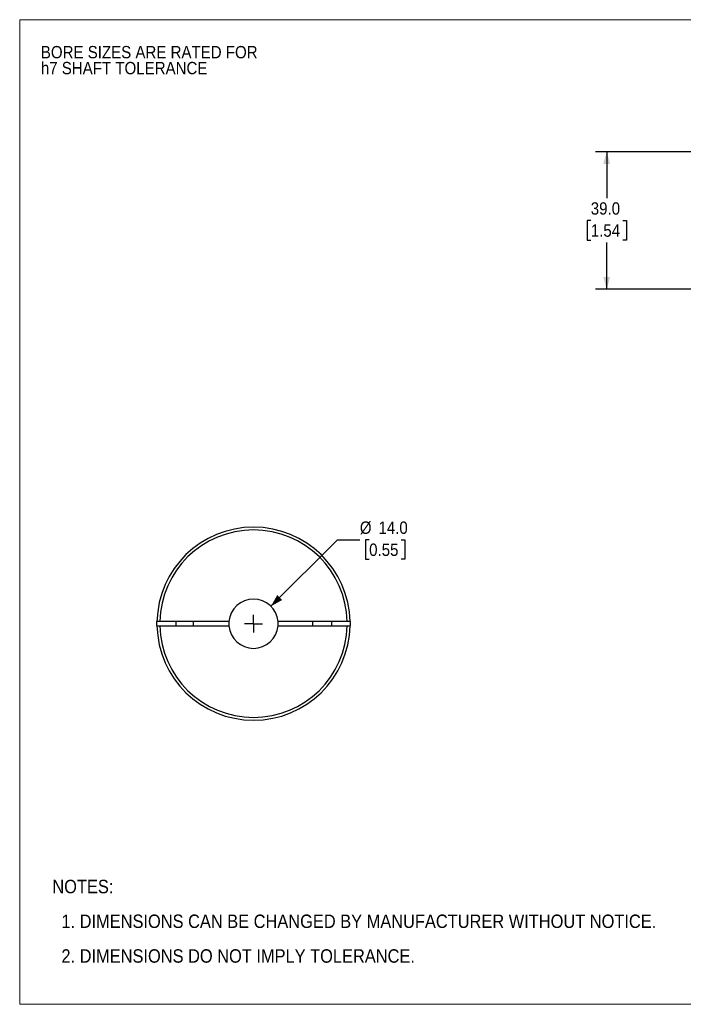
# Model space of a CAD drawing. Header units: millimetres. Extents: x 0 to 432, y 0 to 279.
# Tile 1 of 3: x 0 to 188, y 0 to 279. Entities that reach past the tile are written whole.
import ezdxf

# ---------------------------------------------------------------- set-up
doc = ezdxf.new("R2010")
doc.units = ezdxf.units.MM
doc.linetypes.add('SLD-Solid', pattern=[0])
doc.layers.add('SLD-0', color=7, linetype='SLD-Solid', lineweight=25)
doc.layers.add('TEXT', color=140, linetype='SLD-Solid', lineweight=25)
doc.styles.add('SLDTEXTSTYLE0', font='GOTHIC.TTF', dxfattribs={"width": 0.913})
doc.dimstyles.new('SLDDIMSTYLE0', dxfattribs={"dimtxt": 3.5, "dimasz": 3.5, "dimexe": 0, "dimexo": 0.0625, "dimgap": 0.875, "dimtad": 0, "dimtih": 1, "dimtoh": 1, "dimdec": 1, "dimrnd": 1e-09, "dimzin": 4, "dimdsep": 46, "dimtxsty": 'SLDTEXTSTYLE0', "dimsah": 1, "dimcen": 0, "dimadec": 0, "dimazin": 1, "dimtfac": 1, "dimtdec": 1, "dimtofl": 0, "dimtmove": 0, "dimatfit": 3, "dimfxl": 0, "dimfrac": 2, "dimtolj": 1, "dimtzin": 12, "dimarcsym": 0})
doc.dimstyles.new('SLDDIMSTYLE2', dxfattribs={"dimtxt": 3.5, "dimasz": 3.5, "dimexe": 0, "dimexo": 0.0625, "dimgap": 0.875, "dimtad": 0, "dimtih": 1, "dimtoh": 1, "dimdec": 1, "dimrnd": 1e-09, "dimzin": 4, "dimdsep": 46, "dimtxsty": 'SLDTEXTSTYLE0', "dimsah": 1, "dimcen": 0.09, "dimadec": 0, "dimazin": 1, "dimtfac": 1, "dimtdec": 1, "dimtofl": 0, "dimtmove": 0, "dimatfit": 3, "dimfxl": 0, "dimfrac": 2, "dimtolj": 1, "dimtzin": 12, "dimarcsym": 0})

# ---------------------------------------------------------------- blocks, each defined once
blk = doc.blocks.new('Block2')
at = {"color": 7, "linetype": 'SLD-Solid', "lineweight": 18}
for p, q in [((0, 279.4), (431.8, 279.4)), ((0, 279.4), (0, 0)), ((431.8, 279.4), (431.8, 0)), ((0, 0), (431.8, 0))]:
    blk.add_line(p, q, dxfattribs=at)
blk = doc.blocks.new('SW_NOTE_0_2')
at = {"layer": 'SLD-0', "color": 0, "char_height": 3.5, "attachment_point": 1, "style": 'SLDTEXTSTYLE0'}
for s, insert in [('BORE SIZES ARE RATED FOR ', (0, 4.47)), ('h7 SHAFT TOLERANCE', (0, -0.05))]:
    blk.add_mtext(s, dxfattribs=dict(at, insert=insert))
blk = doc.blocks.new('SW_NOTE_0_3')
at = {"layer": 'TEXT', "color": 0, "char_height": 3.81, "attachment_point": 1, "style": 'SLDTEXTSTYLE0'}
for s, insert in [('NOTES:', (0, 4.87)), ('  1. DIMENSIONS CAN BE CHANGED BY MANUFACTURER WITHOUT NOTICE.', (0, -4.99)), ('  2. DIMENSIONS DO NOT IMPLY TOLERANCE.', (0, -14.84))]:
    blk.add_mtext(s, dxfattribs=dict(at, insert=insert))
blk = doc.blocks.new('_D')
at = {"layer": 'SLD-0'}
for p, q in [((71.29, 112.96), (90.15, 131.82)), ((90.15, 131.82), (96.5, 131.82)), ((99.14, 131.82), (98.07, 131.82)), ((98.07, 131.82), (98.07, 126.27)), ((108.19, 131.82), (109.26, 131.82)), ((109.26, 131.82), (109.26, 126.27)), ((98.07, 126.27), (99.14, 126.27)), ((109.26, 126.27), (108.19, 126.27))]:
    blk.add_line(p, q, dxfattribs=at)
blk.add_solid([(71.29, 112.96), (74.47, 114.73), (73.06, 116.14)], dxfattribs=at)
at = {"layer": 'SLD-0', "char_height": 3.5, "attachment_point": 1, "style": 'SLDTEXTSTYLE0'}
for s, insert in [('%%c', (96.5, 137)), ('14.0', (101.78, 137)), ('0.55', (99.14, 130.74))]:
    blk.add_mtext(s, dxfattribs=dict(at, insert=insert))
blk = doc.blocks.new('SW_CENTERMARKSYMBOL_0')
at = {"layer": 'SLD-0', "color": 0}
for q in [(-2.54, 0), (0, 2.54), (0, -2.54), (2.54, 0)]:
    blk.add_line((0, 0), q, dxfattribs=at)
blk = doc.blocks.new('_D_5')
at = {"layer": 'SLD-0'}
for p, q in [((192.79, 241.92), (163.37, 241.92)), ((166.54, 241.92), (166.54, 228.71)), ((162.02, 222.39), (160.95, 222.39)), ((160.95, 222.39), (160.95, 216.84)), ((171.07, 222.39), (172.14, 222.39)), ((172.14, 222.39), (172.14, 216.84)), ((160.95, 216.84), (162.02, 216.84)), ((166.54, 202.92), (166.54, 216.13)), ((172.14, 216.84), (171.07, 216.84)), ((192.79, 202.92), (163.37, 202.92))]:
    blk.add_line(p, q, dxfattribs=at)
for points in [[(166.54, 241.92), (165.54, 238.42), (167.54, 238.42)], [(166.54, 202.92), (167.54, 206.42), (165.54, 206.42)]]:
    blk.add_solid(points, dxfattribs=at)
at = {"layer": 'SLD-0', "char_height": 3.5, "attachment_point": 1, "style": 'SLDTEXTSTYLE0'}
for s, insert in [('39.0', (162.02, 227.58)), ('1.54', (162.02, 221.31))]:
    blk.add_mtext(s, dxfattribs=dict(at, insert=insert))

msp = doc.modelspace()

# ---------------------------------------------------------------- linework, layer by layer
for p, q in [((38.95, 107.41), (38.95, 108.61)), ((59.37, 108.61), (39.75, 108.61)), ((39.75, 107.41), (59.37, 107.41)), ((44.34, 108.61), (44.34, 107.41)), ((49.34, 107.41), (49.34, 108.61)), ((92.94, 108.61), (73.32, 108.61)), ((73.32, 107.41), (92.94, 107.41)), ((83.09, 108.61), (83.09, 107.41)), ((88.59, 107.41), (88.59, 108.61)), ((93.74, 108.61), (93.74, 107.41))]:
    msp.add_line(p, q)
for radius, start, end in [(27.4, 1.2548, 178.7452), (26.6, 1.2925, 178.7075), (7, 4.9171, 175.0829), (27.4, 181.2548, 358.7452), (26.6, 181.2925, 358.7075), (7, 175.0829, 184.9171), (7, 184.9171, 355.0829), (7, 355.0829, 4.9171)]:
    msp.add_arc((66.34, 108.01), radius, start, end)
for points, knots in [([(39.75, 108.61), (39.72, 108.61), (39.67, 108.61), (39.59, 108.61), (39.52, 108.61), (39.42, 108.61), (39.3, 108.61), (39.18, 108.61), (39.08, 108.61), (39.01, 108.61), (38.96, 108.61), (38.95, 108.61), (38.95, 108.61)], [0, 0, 0, 0, 0.062267, 0.124304, 0.186712, 0.25008, 0.373647, 0.50012, 0.623263, 0.750544, 0.875222, 1, 1, 1, 1]), ([(38.95, 107.41), (38.95, 107.41), (38.95, 107.41), (38.96, 107.41), (38.98, 107.41), (39.02, 107.41), (39.08, 107.41), (39.18, 107.41), (39.3, 107.41), (39.44, 107.41), (39.59, 107.41), (39.7, 107.41), (39.75, 107.41)], [0, 0, 0, 0, 0.062785, 0.125015, 0.187301, 0.25025, 0.375218, 0.500628, 0.625209, 0.750237, 0.875006, 1, 1, 1, 1]), ([(93.74, 108.61), (93.73, 108.61), (93.73, 108.61), (93.72, 108.61), (93.7, 108.61), (93.67, 108.61), (93.6, 108.61), (93.51, 108.61), (93.38, 108.61), (93.24, 108.61), (93.09, 108.61), (92.99, 108.61), (92.94, 108.61)], [0, 0, 0, 0, 0.061817, 0.123756, 0.186429, 0.250425, 0.374639, 0.500299, 0.623748, 0.75018, 0.874363, 1, 1, 1, 1]), ([(92.94, 107.41), (92.97, 107.41), (93.03, 107.41), (93.12, 107.41), (93.2, 107.41), (93.28, 107.41), (93.36, 107.41), (93.43, 107.41), (93.52, 107.41), (93.6, 107.41), (93.68, 107.41), (93.73, 107.41), (93.73, 107.41), (93.74, 107.41)], [0, 0, 0, 0, 0.0735081, 0.1448221, 0.2148373, 0.2844991, 0.3547673, 0.4265771, 0.5008057, 0.6231284, 0.7501891, 0.8753187, 1, 1, 1, 1])]:
    msp.add_open_spline(points, degree=3, knots=knots)

# ---------------------------------------------------------------- block references
at = {"color": 7, "linetype": 'Continuous'}
msp.add_blockref('Block2', (0, 0), dxfattribs=at)
at = {"layer": 'SLD-0'}
for name, p in [('SW_NOTE_0_2', (6, 267.47)), ('SW_CENTERMARKSYMBOL_0', (66.34, 108.01))]:
    msp.add_blockref(name, p, dxfattribs=at)
at = {"layer": 'TEXT'}
msp.add_blockref('SW_NOTE_0_3', (9.26, 30.46), dxfattribs=at)

# ---------------------------------------------------------------- dimensions: what is measured, and where the dimension line sits
at = {"layer": 'SLD-0'}
dim = msp.add_linear_dim(base=(166.54, 202.92), p1=(194.06, 241.92), p2=(194.06, 202.92), angle=90, dimstyle='SLDDIMSTYLE2', dxfattribs=at)
dim.commit()
dim.dimension.update_dxf_attribs({"geometry": '_D_5', "text_midpoint": (166.54, 222.42), "dimtype": 160})
dim = msp.add_diameter_dim_2p(p1=(61.39, 103.06), p2=(71.29, 112.96), dimstyle='SLDDIMSTYLE0', dxfattribs=at)
dim.commit()
dim.dimension.update_dxf_attribs({"geometry": '_D', "text_midpoint": (103.67, 131.82), "dimtype": 163})

doc.saveas('drawing.dxf')
